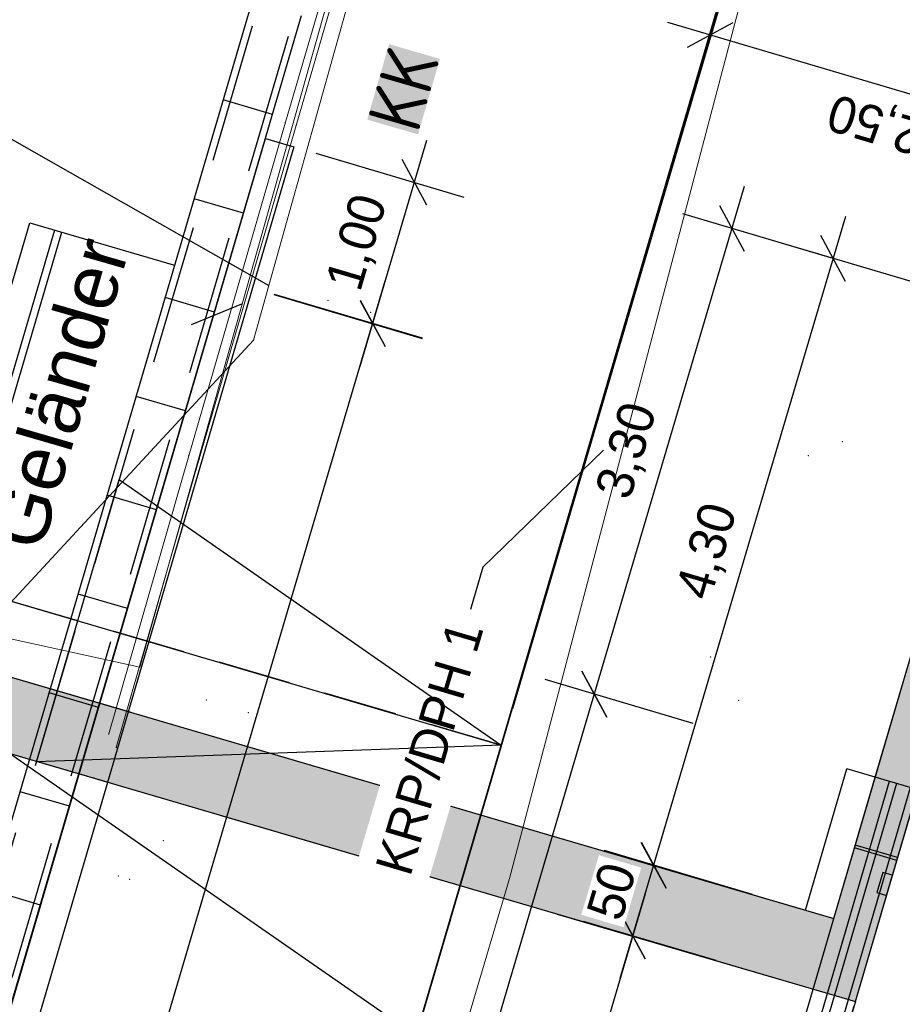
# Model space of a CAD drawing. Header units: millimetres. Extents: x -191 to 81095, y -508122 to 28741.
# Tile 91 of 251: x 5010 to 5016, y 10032 to 10039. Entities that reach past the tile are written whole.
import ezdxf
from ezdxf import colors
from ezdxf.entities.mleader import LeaderData, LeaderLine
from ezdxf.math import Vec2, Vec3

# ---------------------------------------------------------------- set-up
doc = ezdxf.new("R2010")
doc.units = ezdxf.units.MM
for name, pattern in [('240620_Dorsten Achse$0$STRICHLINIE', [0.75, 0.5, -0.25]), ('ACAD_ISO10W100', [18, 12, -3, 0, -3]), ('AUSGEZOGEN', [2, 1, 1]), ('Marx-Verm$0$1', [0]), ('STRICHPUNKT', [1, 0.5, -0.25, 0, -0.25]), ('VE22-087 DB - VST Hervest-Dorsten ALK VA2736$0$1', [0]), ('VERDECKT2', [4.7625, 3.175, -1.5875])]:
    doc.linetypes.add(name, pattern=pattern)
doc.layers.get('0').update_dxf_attribs({"color": 251})
for name, color, linetype, lineweight in [('240620_Dorsten Achse$0$EB-62273R-A-ACHSE', 1, 'Continuous', 35), ('240620_Dorsten Achse$0$EB-62273R-TS-FUSS', 250, '240620_Dorsten Achse$0$STRICHLINIE', 25), ('240620_Dorsten Achse$0$EB-62273R-TS-LIN', 250, 'Continuous', 25), ('Marx-Verm$0$BBauwerk-txt', 251, 'Marx-Verm$0$1', 25), ('Marx-Verm$0$BKanaele-txt', 251, 'Marx-Verm$0$1', 25), ('Marx-Verm$0$BOESCHUNGEN', 251, 'Marx-Verm$0$1', 25), ('Marx-Verm$0$L_B-Bstg', 251, 'Marx-Verm$0$1', 18), ('Marx-Verm$0$L_BTopogrf', 251, 'Marx-Verm$0$1', 18), ('Marx-Verm$0$S_B-Bstg', 251, 'Marx-Verm$0$1', 18), ('Marx-Verm$0$S_BKanaele', 251, 'Marx-Verm$0$1', 18), ('Marx-Verm$0$S_BTopogrf', 251, 'Marx-Verm$0$1', 18), ('TTK-P-BAhnsteig oben', 12, 'Continuous', 25), ('TTK-P-Treppe oben', 12, 'Continuous', 25), ('TTK-P-Treppe unten', 12, 'Continuous', 25), ('VE22-087 DB - VST Hervest-Dorsten ALK VA2736$0$AX_Gelaendekante', 7, 'VE22-087 DB - VST Hervest-Dorsten ALK VA2736$0$1', 18), ('VE22-087 DB - VST Hervest-Dorsten ALK VA2736$0$AX_Gleis', 7, 'VE22-087 DB - VST Hervest-Dorsten ALK VA2736$0$1', 18)]:
    doc.layers.add(name, color=color, linetype=linetype, lineweight=lineweight)
for name, color, linetype in [('TTK-Bohrprofil', 7, 'Continuous'), ('TTK-P-Aufzug', 162, 'Continuous'), ('TTK-P-Geländer', 162, 'Continuous'), ('TTK-P-Gleis', 162, 'Continuous'), ('TTK-P-Kabelkanal', 162, 'Continuous'), ('TTk-P-Kappe', 162, 'Continuous'), ('TTK-P-PU', 12, 'Continuous'), ('TTK-Schnittlinien 100', 3, 'Continuous'), ('XREF ALK Kataster', 251, 'Continuous'), ('XREF Nachvermessung', 7, 'Continuous')]:
    doc.layers.add(name, color=color, linetype=linetype)
doc.styles.add('AKG DIN 6776', font='AKG_DIN67.TTF')
doc.styles.add('Marx-Verm$0$1', font='isocp')
doc.styles.add('Marx-Verm$0$Standard', font='arial.ttf')
doc.dimstyles.new('TTK', dxfattribs={"dimtxt": 2.5, "dimasz": 2.5, "dimexe": 3.5, "dimexo": 0.1, "dimgap": 1, "dimtad": 1, "dimzin": 0, "dimtxsty": 'AKG DIN 6776', "dimblk": 'OBLIQUE', "dimcen": -0.09, "dimdle": 3, "dimclrd": 256, "dimclre": 256, "dimclrt": 256, "dimadec": 3, "dimazin": 0, "dimtfac": 1, "dimtofl": 0, "dimtmove": 0, "dimatfit": 3, "dimldrblk": 'OBLIQUE', "dimfxl": 7, "dimfxlon": 1, "dimtolj": 1, "dimtzin": 0, "dimlwd": -1, "dimlwe": -1, "dimarcsym": 0})

# ---------------------------------------------------------------- blocks, each defined once
blk = doc.blocks.new('VE22-087 DB - VST Hervest-Dorsten ALK VA2736')
at = {"layer": 'VE22-087 DB - VST Hervest-Dorsten ALK VA2736$0$AX_Gelaendekante', "color": 18, "linetype": 'VE22-087 DB - VST Hervest-Dorsten ALK VA2736$0$1', "lineweight": 13, "ltscale": 0.5, "true_color": 0x520000}
for points in [[(5010.6817, 10034.5205, 0), (5013.6677, 10045.1081, 0)], [(5005.3605, 10035.6866, 0), (5010.6817, 10034.5205, 0)]]:
    blk.add_polyline3d(points, dxfattribs=at)
at = {"layer": 'VE22-087 DB - VST Hervest-Dorsten ALK VA2736$0$AX_Gleis', "color": 7, "linetype": 'VE22-087 DB - VST Hervest-Dorsten ALK VA2736$0$1', "lineweight": 13, "ltscale": 0.5}
blk.add_polyline3d([(4970.5571, 9883.8572, 0), (4972.6955, 9892.4652, 0), (4976.1334, 9904.7243, 0), (4979.3035, 9916.0344, 0), (4982.5575, 9927.639, 0), (4985.4245, 9937.8641, 0), (4986.4787, 9941.6264, 0), (4990.0438, 9953.8079, 0), (4993.3658, 9965.1623, 0), (4996.7188, 9976.6206, 0), (4999.9407, 9988.0482, 0), (5003.1497, 9999.7216, 0), (5006.5706, 10010.9356, 0), (5009.9133, 10022.0094, 0), (5013.196, 10033.0825, 0), (5015.581, 10042.1426, 0), (5016.6866, 10046.0724, 0)], dxfattribs=at)
blk = doc.blocks.new('_OBLIQUE')
at = {"color": 0, "linetype": 'ByBlock'}
blk.add_line((-0.5, -0.5), (0.5, 0.5), dxfattribs=at)
blk = doc.blocks.new('*D1322')
at = {"layer": 'DEFPOINTS', "color": 0}
for p in [(5013.7727, 10034.3362), (5015.6813, 10033.7716), (5012.7522, 10023.7854)]:
    blk.add_point(p, dxfattribs=at)
at = {"layer": 'TTK-P-Treppe oben'}
for p, q in [((5010.7351, 10024.0693), (5013.8578, 10034.6239)), ((5014.4439, 10034.1376), (5013.4371, 10034.4355)), ((5011.4915, 10024.1584), (5010.4846, 10024.4563))]:
    blk.add_line(p, q, dxfattribs=at)
at = {"layer": 'TTK-P-Treppe oben', "xscale": 0.25, "yscale": 0.25, "zscale": 0.25}
for p, rotation in [((5013.7727, 10034.3362), 73.51873730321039), ((5010.8203, 10024.357), 253.5187373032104)]:
    blk.add_blockref('_OBLIQUE', p, dxfattribs=dict(at, rotation=rotation))
at = {"layer": 'TTK-P-Treppe oben', "insert": (5012.0627, 10029.4157), "char_height": 0.25, "attachment_point": 5, "rotation": 73.51874, "style": 'AKG DIN 6776'}
blk.add_mtext('\\A1;10,41', dxfattribs=at)
blk = doc.blocks.new('*D1321')
at = {"layer": 'DEFPOINTS', "color": 0}
for p in [(5014.7089, 10037.5006), (5016.6101, 10036.9381), (5015.6813, 10033.7716)]:
    blk.add_point(p, dxfattribs=at)
at = {"layer": 'TTK-P-Treppe oben'}
for p, q in [((5013.6876, 10034.0486), (5014.794, 10037.7883)), ((5015.3801, 10037.302), (5014.3733, 10037.5999)), ((5014.4439, 10034.1376), (5013.4371, 10034.4355))]:
    blk.add_line(p, q, dxfattribs=at)
at = {"layer": 'TTK-P-Treppe oben', "xscale": 0.25, "yscale": 0.25, "zscale": 0.25}
for p, rotation in [((5014.7089, 10037.5006), 73.518737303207), ((5013.7727, 10034.3362), 253.518737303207)]:
    blk.add_blockref('_OBLIQUE', p, dxfattribs=dict(at, rotation=rotation))
at = {"layer": 'TTK-P-Treppe oben', "insert": (5014.0069, 10035.9876), "char_height": 0.25, "attachment_point": 5, "rotation": 73.51874, "style": 'AKG DIN 6776'}
blk.add_mtext('\\A1;3,30', dxfattribs=at)
blk = doc.blocks.new('*D1311')
at = {"layer": 'DEFPOINTS', "color": 0}
for p in [(5009.9281, 10037.5483), (5012.2661, 10036.8566), (5006.8393, 10026.986)]:
    blk.add_point(p, dxfattribs=at)
at = {"layer": 'TTK-P-Treppe oben'}
for p, q in [((5009.0589, 10026.0164), (5012.3512, 10037.1443)), ((5011.5948, 10037.0552), (5012.6017, 10036.7573)), ((5008.4728, 10026.5027), (5009.4796, 10026.2048))]:
    blk.add_line(p, q, dxfattribs=at)
at = {"layer": 'TTK-P-Treppe oben', "xscale": 0.25, "yscale": 0.25, "zscale": 0.25}
for p, rotation in [((5012.2661, 10036.8566), 73.518737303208), ((5009.144, 10026.3041), 253.518737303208)]:
    blk.add_blockref('_OBLIQUE', p, dxfattribs=dict(at, rotation=rotation))
at = {"layer": 'TTK-P-Treppe oben', "insert": (5010.4713, 10031.6495), "char_height": 0.25, "attachment_point": 5, "rotation": 73.51874, "style": 'AKG DIN 6776'}
blk.add_mtext('\\A1;11,00', dxfattribs=at)
blk = doc.blocks.new('*D1309')
at = {"layer": 'DEFPOINTS', "color": 0}
for p in [(5011.7286, 10038.0568), (5012.5493, 10037.814), (5010.9185, 10037.2517)]:
    blk.add_point(p, dxfattribs=at)
at = {"layer": 'TTK-P-Treppe oben'}
for p, q in [((5012.18, 10036.5656), (5012.6344, 10038.1016)), ((5011.8781, 10038.0125), (5012.8849, 10037.7147)), ((5011.5938, 10037.0519), (5012.6007, 10036.754))]:
    blk.add_line(p, q, dxfattribs=at)
at = {"layer": 'TTK-P-Treppe oben', "xscale": 0.25, "yscale": 0.25, "zscale": 0.25}
for p, rotation in [((5012.5493, 10037.814), 73.51873730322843), ((5012.2651, 10036.8533), 253.5187373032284)]:
    blk.add_blockref('_OBLIQUE', p, dxfattribs=dict(at, rotation=rotation))
at = {"layer": 'TTK-P-Treppe oben', "insert": (5012.1735, 10037.4028), "char_height": 0.25, "attachment_point": 5, "rotation": 73.51874, "style": 'AKG DIN 6776'}
blk.add_mtext('\\A1;1,00', dxfattribs=at)
blk = doc.blocks.new('*D1298')
at = {"layer": 'DEFPOINTS', "color": 0}
for p in [(5014.034, 10032.6929), (5014.6101, 10032.5224), (5013.4844, 10028.6839)]:
    blk.add_point(p, dxfattribs=at)
at = {"layer": 'TTK-P-Treppe unten'}
for p, q in [((5012.814, 10028.5694), (5014.1191, 10032.9806)), ((5014.6005, 10032.5253), (5013.6983, 10032.7922)), ((5013.4748, 10028.6868), (5012.5635, 10028.9564))]:
    blk.add_line(p, q, dxfattribs=at)
at = {"layer": 'TTK-P-Treppe unten', "xscale": 0.25, "yscale": 0.25, "zscale": 0.25}
for p, rotation in [((5014.034, 10032.6929), 73.51873730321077), ((5012.8991, 10028.8571), 253.5187373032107)]:
    blk.add_blockref('_OBLIQUE', p, dxfattribs=dict(at, rotation=rotation))
at = {"layer": 'TTK-P-Treppe unten', "insert": (5013.2328, 10030.8441), "char_height": 0.25, "attachment_point": 5, "rotation": 73.51874, "style": 'AKG DIN 6776', "bg_fill": 3, "box_fill_scale": 1.1, "bg_fill_color": 256, "bg_fill_true_color": 13158600, "bg_fill_transparency": 0}
blk.add_mtext('\\A1;4,00', dxfattribs=at)
blk = doc.blocks.new('*D1297')
at = {"layer": 'DEFPOINTS', "color": 0}
for p in [(5014.1757, 10033.1721), (5014.7507, 10033.002), (5014.6101, 10032.5224)]:
    blk.add_point(p, dxfattribs=at)
at = {"layer": 'TTK-P-Treppe unten'}
for p, q in [((5013.9489, 10032.4052), (5014.2609, 10033.4598)), ((5014.7411, 10033.0048), (5013.8401, 10033.2714)), ((5014.6005, 10032.5253), (5013.6983, 10032.7922))]:
    blk.add_line(p, q, dxfattribs=at)
at = {"layer": 'TTK-P-Treppe unten', "xscale": 0.25, "yscale": 0.25, "zscale": 0.25}
for p, rotation in [((5014.1757, 10033.1721), 73.51873730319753), ((5014.034, 10032.6929), 253.5187373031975)]:
    blk.add_blockref('_OBLIQUE', p, dxfattribs=dict(at, rotation=rotation))
at = {"layer": 'TTK-P-Treppe unten', "insert": (5013.8891, 10032.9963), "char_height": 0.25, "attachment_point": 5, "rotation": 73.51874, "style": 'AKG DIN 6776', "bg_fill": 3, "box_fill_scale": 1.1, "bg_fill_color": 256, "bg_fill_true_color": 13158600, "bg_fill_transparency": 0}
blk.add_mtext('\\A1;50', dxfattribs=at)
blk = doc.blocks.new('*D1296')
at = {"layer": 'DEFPOINTS', "color": 0}
for p in [(5015.3962, 10037.2973), (5016.6108, 10036.9379), (5015.3996, 10032.8117)]:
    blk.add_point(p, dxfattribs=at)
at = {"layer": 'TTK-P-Treppe unten'}
for p, q in [((5014.0911, 10032.886), (5015.4813, 10037.5849)), ((5016.0675, 10037.0987), (5015.0606, 10037.3966)), ((5014.8474, 10032.9751), (5013.8406, 10033.2729))]:
    blk.add_line(p, q, dxfattribs=at)
at = {"layer": 'TTK-P-Treppe unten', "xscale": 0.25, "yscale": 0.25, "zscale": 0.25}
for p, rotation in [((5015.3962, 10037.2973), 73.51873730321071), ((5014.1762, 10033.1736), 253.5187373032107)]:
    blk.add_blockref('_OBLIQUE', p, dxfattribs=dict(at, rotation=rotation))
at = {"layer": 'TTK-P-Treppe unten', "insert": (5014.5525, 10035.3046), "char_height": 0.25, "attachment_point": 5, "rotation": 73.51874, "style": 'AKG DIN 6776'}
blk.add_mtext('\\A1;4,30', dxfattribs=at)
blk = doc.blocks.new('*D1287')
at = {"layer": 'DEFPOINTS', "color": 0}
for p in [(5019.49, 10036.0928), (5012.863, 10013.5015), (5013.842, 10013.2118)]:
    blk.add_point(p, dxfattribs=at)
at = {"layer": 'TTK-P-Treppe unten'}
for p, q in [((5020.6063, 10036.0754), (5013.7569, 10012.9242)), ((5019.85, 10035.9863), (5020.8569, 10035.6884)), ((5013.1707, 10013.4104), (5014.1776, 10013.1125))]:
    blk.add_line(p, q, dxfattribs=at)
at = {"layer": 'TTK-P-Treppe unten', "xscale": 0.25, "yscale": 0.25, "zscale": 0.25}
for p, rotation in [((5020.5212, 10035.7877), 73.51873730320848), ((5013.842, 10013.2118), 253.5187373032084)]:
    blk.add_blockref('_OBLIQUE', p, dxfattribs=dict(at, rotation=rotation))
at = {"layer": 'TTK-P-Treppe unten', "insert": (5016.9476, 10024.569), "char_height": 0.25, "attachment_point": 5, "rotation": 73.51874, "style": 'AKG DIN 6776'}
blk.add_mtext('\\A1;23,54', dxfattribs=at)
blk = doc.blocks.new('*D1281')
at = {"layer": 'DEFPOINTS', "color": 0}
for p in [(5014.5594, 10038.815), (5014.2121, 10037.6411), (5016.6107, 10036.9374)]:
    blk.add_point(p, dxfattribs=at)
at = {"layer": 'TTK-P-Treppe oben'}
for p, q in [((5014.3608, 10038.1438), (5014.6587, 10039.1506)), ((5017.244, 10038.0207), (5014.2717, 10038.9001)), ((5016.7578, 10037.4346), (5017.0556, 10038.4414))]:
    blk.add_line(p, q, dxfattribs=at)
at = {"layer": 'TTK-P-Treppe oben', "xscale": 0.25, "yscale": 0.25, "zscale": 0.25}
for p, rotation in [((5014.5594, 10038.815), 163.5187373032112), ((5016.9564, 10038.1058), 343.5187373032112)]:
    blk.add_blockref('_OBLIQUE', p, dxfattribs=dict(at, rotation=rotation))
at = {"layer": 'TTK-P-Treppe oben', "insert": (5015.6887, 10038.2265), "char_height": 0.25, "attachment_point": 5, "rotation": 163.51874, "style": 'AKG DIN 6776'}
blk.add_mtext('\\A1;2,50', dxfattribs=at)
blk = doc.blocks.new('_None')
blk = doc.blocks.new('Marx-Verm$0$99')
at = {"color": 0}
blk.add_point((0, 0), dxfattribs=at)
blk = doc.blocks.new('Marx-Verm')
at = {"layer": 'Marx-Verm$0$BBauwerk-txt', "ltscale": 0.2, "elevation": 37.58, "flags": 128}
blk.add_lwpolyline([(2567435.5098, 5726891.8988), (2567435.1683, 5726891.7541)], dxfattribs=at)
at = {"layer": 'Marx-Verm$0$BOESCHUNGEN', "ltscale": 0.2}
blk.add_line((2567430.38, 5726894.9578, 32.5948), (2567435.6935, 5726892.0267, 36.2031), dxfattribs=at)
at = {"layer": 'Marx-Verm$0$L_B-Bstg', "linetype": 'Marx-Verm$0$1', "ltscale": 0.2}
for p, q in [((2567435.7926, 5726893.1387, 37.5842), (2567436.4308, 5726895.4306, 37.5892)), ((2567435.8648, 5726893.1186, 37.5842), (2567436.503, 5726895.4106, 37.5892)), ((2567435.1642, 5726890.8634, 37.5842), (2567435.7926, 5726893.1387, 37.5842)), ((2567435.2365, 5726890.8435, 37.5842), (2567435.8648, 5726893.1186, 37.5842)), ((2567434.6451, 5726888.9661, 37.5892), (2567435.1642, 5726890.8634, 37.5842)), ((2567434.6976, 5726888.8739, 37.5892), (2567435.2365, 5726890.8435, 37.5842))]:
    blk.add_line(p, q, dxfattribs=at)
at = {"layer": 'Marx-Verm$0$L_BTopogrf', "ltscale": 0.2}
for p, q in [((2567435.5946, 5726891.6555, 36.1823), (2567436.1907, 5726893.8928, 36.3079)), ((2567433.6607, 5726889.5122, 36.4419), (2567435.5946, 5726891.6555, 36.1823))]:
    blk.add_line(p, q, dxfattribs=at)
at = {"layer": 'Marx-Verm$0$S_B-Bstg'}
for p, xscale, yscale, zscale, rotation in [((2567435.7926, 5726893.1387, 37.5842), 0.2, 0.2, 0.2, 0.7647506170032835), ((2567435.8648, 5726893.1186, 37.5842), 0.2, 0.2, 0.2, 0.7647506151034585), ((2567435.1642, 5726890.8634, 37.5842), 0.2, 0.2, 0.2, 0.7647504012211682), ((2567435.2365, 5726890.8435, 37.5842), 0.2, 0.2, 0.2, 0.7647503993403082), ((2567438.7296, 5726889.5423, 41.1959), 0.2, 0.2, 0.2, 0.7647502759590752), ((2567434.6451, 5726888.9661, 37.5892), 0.2, 0.2, 0.2, 0.7647502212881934), ((2567434.6976, 5726888.8739, 37.5892), 0.1999999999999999, 0.1999999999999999, 0.1999999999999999, 0.7647502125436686), ((2567434.7216, 5726888.0016, 36.1104), 0.2, 0.2, 0.2, 0.7647501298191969), ((2567434.7999, 5726887.9806, 36.1104), 0.2, 0.2, 0.2, 0.7647501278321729)]:
    blk.add_blockref('Marx-Verm$0$99', p, dxfattribs=dict(at, xscale=xscale, yscale=yscale, zscale=zscale, rotation=rotation))
at = {"layer": 'Marx-Verm$0$S_B-Bstg', "lineweight": 25, "xscale": 0.2, "yscale": 0.2, "zscale": 0.2}
for p, rotation in [((2567439.6067, 5726891.0158, 36.6802), 0.7647504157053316), ((2567439.376, 5726890.919, 36.6713), 0.7647504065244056), ((2567438.9233, 5726889.2506, 36.6709), 0.7647502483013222)]:
    blk.add_blockref('Marx-Verm$0$99', p, dxfattribs=dict(at, rotation=rotation))
at = {"layer": 'Marx-Verm$0$S_BKanaele'}
for p, xscale, yscale, zscale, rotation in [((2567436.0984, 5726891.9333, 36.7196), 0.2, 0.2, 0.2, 0.7647505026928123), ((2567436.3878, 5726891.854, 36.7196), 0.2, 0.2, 0.2, 0.7647504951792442), ((2567435.3043, 5726889.2063, 36.9258), 0.2, 0.2, 0.2, 0.7647502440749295), ((2567435.5923, 5726889.1224, 36.9258), 0.2, 0.2, 0.2, 0.7647502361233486), ((2567435.0248, 5726888.2462, 37.0273), 0.2000000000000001, 0.2000000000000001, 0.2000000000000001, 0.7647501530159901)]:
    blk.add_blockref('Marx-Verm$0$99', p, dxfattribs=dict(at, xscale=xscale, yscale=yscale, zscale=zscale, rotation=rotation))
at = {"layer": 'Marx-Verm$0$S_BTopogrf', "xscale": 0.2, "yscale": 0.2, "zscale": 0.2, "rotation": 0.7647504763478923}
blk.add_blockref('Marx-Verm$0$99', (2567435.5946, 5726891.6555, 36.1823), dxfattribs=at)
at = {"layer": 'Marx-Verm$0$BBauwerk-txt', "insert": (2567433.8098, 5726890.2871, 37.58), "char_height": 0.375, "attachment_point": 1, "rotation": 74.56991, "style": 'Marx-Verm$0$Standard'}
blk.add_mtext('Geländer', dxfattribs=at)
at = {"layer": 'Marx-Verm$0$BKanaele-txt', "insert": (2567436.3479, 5726893.1636, 36.8), "char_height": 0.36, "attachment_point": 1, "rotation": 74.56991, "style": 'Marx-Verm$0$1', "bg_fill": 1, "box_fill_scale": 1, "bg_fill_color": 7, "bg_fill_true_color": 16777215, "bg_fill_transparency": 0}
blk.add_mtext('KK', dxfattribs=at)
blk = doc.blocks.new('240620_Dorsten Achse$0$PVI_TSNW')
at = {"color": 0, "linetype": 'ByBlock', "lineweight": -2, "flags": 128}
blk.add_lwpolyline([(0, 7.5), (0, 0), (-1.25, 3.75), (1.25, 3.75), (0, 0)], dxfattribs=at)

msp = doc.modelspace()

# ---------------------------------------------------------------- hatches: boundary and pattern name
at = {"layer": 'TTK-P-PU'}
h = msp.add_hatch(dxfattribs=at)
h.set_pattern_fill('ANSI33', color=251, scale=0.04)
h.set_pattern_definition([(118.5187373, (18223.8368, 12392.8369), (-0.2231798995, -0.1212713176), []), (118.5187373, (18223.88775, 12393.00914), (-0.2231798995, -0.1212713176), [0.127, -0.0635])])
h.paths.add_polyline_path([(5009.2671, 10034.0891), (5009.4082, 10034.5702), (5004.6158, 10035.9744), (5004.474, 10035.495)])
h.paths.add_polyline_path([(5016.7256, 10026.6702), (5016.2451, 10026.8112), (5012.3784, 10013.6351), (5012.8595, 10013.4895)])
h.paths.add_polyline_path([(5016.2507, 10026.8304), (5016.7312, 10026.6894), (5018.2792, 10031.9669), (5019.4896, 10036.0929), (5016.6139, 10036.937), (5015.4005, 10032.8141), (5009.4274, 10034.5646), (5009.2863, 10034.0835), (5015.5467, 10032.2475), (5016.8142, 10036.5656), (5018.9251, 10035.9459), (5017.6577, 10031.6281), (5017.6066, 10031.4506)])

# ---------------------------------------------------------------- next in the draw order: block references
at = {"layer": 'XREF ALK Kataster', "color": 251}
msp.add_blockref('VE22-087 DB - VST Hervest-Dorsten ALK VA2736', (0, 0), dxfattribs=at)

# ---------------------------------------------------------------- next in the draw order: linework, layer by layer
at = {"layer": 'TTK-P-Aufzug', "color": 251}
for p, q in [((5015.682, 10033.7713), (5016.6108, 10036.9379)), ((5018.3677, 10032.9836), (5015.6814, 10033.7715))]:
    msp.add_line(p, q, dxfattribs=at)
at = {"layer": 'TTK-P-Aufzug', "color": 251, "linetype": 'VERDECKT2', "ltscale": 0.5}
msp.add_line((5015.5467, 10032.2475), (5016.8142, 10036.5656), dxfattribs=at)
at = {"layer": 'TTK-P-BAhnsteig oben', "color": 251}
for p, q in [((5012.7522, 10023.7854), (5015.6813, 10033.7716)), ((5012.9921, 10023.715), (5015.9212, 10033.7012))]:
    msp.add_line(p, q, dxfattribs=at)
at = {"layer": 'TTK-P-Geländer', "color": 251}
for p, q in [((5015.7772, 10033.7434), (5012.8482, 10023.7572)), ((5015.8252, 10033.7293), (5012.8962, 10023.7432))]:
    msp.add_line(p, q, dxfattribs=at)
at = {"layer": 'TTK-P-Kabelkanal', "color": 251, "linetype": 'VERDECKT2', "ltscale": 0.3}
msp.add_line((5007.3977, 10024.1854), (5011.7434, 10038.9809), dxfattribs=at)
at = {"layer": 'TTK-P-Kabelkanal', "color": 251}
msp.add_line((5007.409, 10024.0651), (5011.7818, 10038.9483), dxfattribs=at)
at = {"layer": 'TTK-P-Kabelkanal', "color": 251, "linetype": 'AUSGEZOGEN', "ltscale": 10}
for p, q in [((5011.5848, 10038.2766), (5011.2488, 10038.3751)), ((5011.3877, 10037.6049), (5011.0518, 10037.7034)), ((5011.1907, 10036.9332), (5010.8547, 10037.0317)), ((5010.9936, 10036.2615), (5010.6577, 10036.36)), ((5010.7965, 10035.5898), (5010.4606, 10035.6883)), ((5010.5995, 10034.9181), (5010.2635, 10035.0167)), ((5010.4024, 10034.2464), (5010.0665, 10034.345)), ((5010.2053, 10033.5747), (5009.8694, 10033.6733)), ((5010.0083, 10032.903), (5009.6724, 10033.0016))]:
    msp.add_line(p, q, dxfattribs=at)
at = {"layer": 'TTK-P-Kabelkanal', "color": 251, "flags": 128}
msp.add_lwpolyline([(5007.0814, 10024.1914), (5011.4725, 10039.1374), (5013.014, 10040.6012)], dxfattribs=at)
at = {"layer": 'TTK-P-Kabelkanal', "color": 251, "linetype": 'VERDECKT2', "ltscale": 0.3, "flags": 128}
msp.add_lwpolyline([(5007.1585, 10024.2556), (5011.5167, 10039.1103), (5012.9857, 10040.5053)], dxfattribs=at)
at = {"layer": 'TTk-P-Kappe', "color": 251, "linetype": 'AUSGEZOGEN', "ltscale": 10, "flags": 128}
for points in [[(5007.8771, 10025.6392), (5011.5367, 10038.113), (5011.7286, 10038.0568), (5008.069, 10025.5829), (5007.8771, 10025.6392), (5008.1586, 10026.5988)], [(5007.8181, 10026.6988), (5006.8393, 10026.986), (5009.9358, 10037.5404), (5010.9185, 10037.2517)], [(5007.0072, 10026.9367), (5010.1037, 10037.4912)], [(5007.0552, 10026.9226), (5010.1517, 10037.4771)]]:
    msp.add_lwpolyline(points, dxfattribs=at)
at = {"layer": 'TTK-P-PU', "color": 251}
for p, q in [((5015.3996, 10032.8117), (5016.6108, 10036.9379)), ((5015.5467, 10032.2475), (5016.8142, 10036.5656)), ((5002.6016, 10036.0439), (5015.5467, 10032.2478)), ((5009.427, 10034.5633), (5015.3996, 10032.8117))]:
    msp.add_line(p, q, dxfattribs=at)
msp.add_lwpolyline([(5015.7581, 10032.9677), (5015.7987, 10033.1052), (5015.7324, 10033.1248), (5015.6917, 10032.9873)], close=True, dxfattribs=at)
at = {"layer": 'TTK-P-Treppe oben', "color": 251, "linetype": 'VERDECKT2', "ltscale": 0.5}
for p, q in [((5009.0912, 10034.6618), (5015.2077, 10032.868)), ((5008.9505, 10034.1821), (5015.5467, 10032.2478)), ((5015.2077, 10032.868), (5015.4895, 10033.8279)), ((5015.6814, 10033.7715), (5015.4895, 10033.8279)), ((5014.4215, 10028.409), (5015.5467, 10032.2478))]:
    msp.add_line(p, q, dxfattribs=at)
at = {"layer": 'TTK-P-Treppe unten', "color": 251}
for p, q in [((5015.8282, 10033.2066), (5015.5403, 10033.2911)), ((5015.8338, 10033.2258), (5015.546, 10033.3103)), ((5015.5467, 10032.2475), (5014.4206, 10028.4093))]:
    msp.add_line(p, q, dxfattribs=at)
msp.add_lwpolyline([(5008.6637, 10030.0981), (5014.9846, 10030.3282), (5009.7897, 10033.9366)], dxfattribs=at)

# ---------------------------------------------------------------- next in the draw order: dimensions: what is measured, and where the dimension line sits
at = {"layer": 'TTK-P-Treppe oben', "color": 251}
for base, p1, p2, angle, override, picture, middle in [((5014.5594, 10038.815), (5016.6107, 10036.9374), (5014.2121, 10037.6411), 163.51874, {"dimscale": 0}, '*D1281', (5015.6887, 10038.2265)), ((5012.5493, 10037.814), (5010.9185, 10037.2517), (5011.7286, 10038.0568), 73.51874, {"dimscale": 0, "dimdec": 2}, '*D1309', (5012.1735, 10037.4028)), ((5014.7089, 10037.5006), (5015.6813, 10033.7716), (5016.6101, 10036.9381), 73.51874, {"dimscale": 0, "dimdec": 2}, '*D1321', (5014.0069, 10035.9876)), ((5012.2661, 10036.8566), (5006.8393, 10026.986), (5009.9281, 10037.5483), 73.51874, {"dimscale": 0, "dimdec": 2}, '*D1311', (5010.4713, 10031.6495)), ((5013.7727, 10034.3362), (5012.7522, 10023.7854), (5015.6813, 10033.7716), 73.51874, {"dimscale": 0, "dimdec": 2}, '*D1322', (5012.0627, 10029.4157))]:
    dim = msp.add_linear_dim(base=base, p1=p1, p2=p2, angle=angle, dimstyle='TTK', override=override, dxfattribs=at)
    dim.commit()
    dim.dimension.update_dxf_attribs({"geometry": picture, "text_midpoint": middle})

# ---------------------------------------------------------------- next in the draw order: dimensions: what is measured, and where the dimension line sits
at = {"layer": 'TTK-P-Treppe unten', "color": 251}
dim = msp.add_linear_dim(base=(5014.034, 10032.6929), p1=(5013.4844, 10028.6839), p2=(5014.6101, 10032.5224), angle=73.51874, dimstyle='TTK', override={"dimscale": 0, "dimtfill": 1}, dxfattribs=at)
dim.commit()
dim.dimension.update_dxf_attribs({"geometry": '*D1298', "text_midpoint": (5013.2328, 10030.8441)})

# ---------------------------------------------------------------- next in the draw order: dimensions: what is measured, and where the dimension line sits
dim = msp.add_linear_dim(base=(5014.1757, 10033.1721), p1=(5014.6101, 10032.5224), p2=(5014.7507, 10033.002), angle=73.51874, dimstyle='TTK', override={"dimscale": 0, "dimdec": 0, "dimlfac": 100, "dimtfill": 1}, dxfattribs=at)
dim.commit()
dim.dimension.update_dxf_attribs({"geometry": '*D1297', "text_midpoint": (5013.8891, 10032.9963)})

# ---------------------------------------------------------------- next in the draw order: dimensions: what is measured, and where the dimension line sits
for base, p1, p2, picture, middle in [((5015.3962, 10037.2973), (5015.3996, 10032.8117), (5016.6108, 10036.9379), '*D1296', (5014.5525, 10035.3046)), ((5013.842, 10013.2118), (5019.49, 10036.0928), (5012.863, 10013.5015), '*D1287', (5016.9476, 10024.569))]:
    dim = msp.add_linear_dim(base=base, p1=p1, p2=p2, angle=73.51874, dimstyle='TTK', override={"dimscale": 0}, dxfattribs=at)
    dim.commit()
    dim.dimension.update_dxf_attribs({"geometry": picture, "text_midpoint": middle})

# ---------------------------------------------------------------- next in the draw order: leaders
at = {"layer": 'TTK-Bohrprofil', "color": 251}
ml = msp.add_multileader_mtext('Standard', dxfattribs=at)
ml.set_content('{\\C7;KRP/DPH 1}', color=5, style='AKG DIN 6776')
ml.set_leader_properties(color=5)
ml.set_arrow_properties(name='NONE')
ml.build(insert=Vec2(0, 0))
ml.multileader.update_dxf_attribs({"dogleg_length": 3, "arrow_head_size": 0.3, "scale": 0.1})
ctx = ml.context
ctx.base_point, ctx.scale, ctx.char_height, ctx.arrow_head_size, ctx.landing_gap_size, ctx.plane_origin, ctx.plane_x_axis, ctx.plane_y_axis = Vec3(5012.5038, 10033.4738), 0.1, 0.25, 0.3, 0.1, Vec3(5013.8347, 10035.9946), Vec3(0.283702, 0.958913), Vec3(-0.958913, 0.283702)
ctx.text_align_type = 2
notes = []
notes.append((ctx, [(0, (1, 1, 0), (5013.0146, 10035.2003), (-0.283702, -0.958913), 0.3, [(0, [(5013.8347, 10035.9946)], 0, [])])]))
ctx.mtext.insert, ctx.mtext.text_direction, ctx.mtext.rotation, ctx.mtext.alignment, ctx.mtext.flow_direction = Vec3(5012.7811, 10034.8523), Vec3(0.283702, 0.958913), 1.283144, 3, 5
ctx.mtext.has_bg_fill, ctx.mtext.bg_color, ctx.mtext.bg_scale_factor, ctx.mtext.bg_transparency, ctx.mtext.use_window_bg_color = 1, -1027028792, 1.5, 0, 1
for ctx, leaders in notes:
    for number, flags, end, landing, length, lines in leaders:
        leader = LeaderData()
        leader.index, (leader.has_last_leader_line, leader.has_dogleg_vector, leader.attachment_direction) = number, flags
        leader.last_leader_point, leader.dogleg_vector, leader.dogleg_length = Vec3(end), Vec3(landing), length
        for number, points, colour, breaks in lines:
            line = LeaderLine()
            line.index, line.vertices, line.color, line.breaks = number, Vec3.list(points), colors.encode_raw_color(colour), breaks
            leader.lines.append(line)
        ctx.leaders.append(leader)

# ---------------------------------------------------------------- next in the draw order: linework, layer by layer
at = {"layer": '240620_Dorsten Achse$0$EB-62273R-A-ACHSE', "color": 251}
msp.add_line((4987.4181, 9946.317), (5036.9707, 10115.2183), dxfattribs=at)
at = {"layer": '240620_Dorsten Achse$0$EB-62273R-TS-FUSS', "color": 251, "flags": 128}
msp.add_lwpolyline([(5013.1399, 10033.9903), (4995.8678, 10039.0577), (4995.8678, 10039.0577), (4995.8678, 10039.0577)], dxfattribs=at)
at = {"layer": 'TTK-P-Gleis', "color": 251, "linetype": 'STRICHPUNKT', "ltscale": 5, "transparency": 33554687, "flags": 128}
msp.add_lwpolyline([(4956.4242, 9828.3292), (4959.1437, 9839.6653, -0.000112), (4962.4331, 9853.3634, -0.000658), (4964.5275, 9862.0263, -0.000609), (4965.9506, 9867.8478, -0.000787), (4967.2732, 9873.1937, -0.00093), (4968.6927, 9878.8478, -0.001012), (4970.0948, 9884.3422, -0.004267), (4976.247, 9907.4308, -0.001012), (4977.7648, 9912.8943, -0.00093), (4979.3469, 9918.505, -0.000787), (4980.8598, 9923.8003, -0.000609), (4982.5222, 9929.558, -0.000658), (4985.0159, 9938.114, -0.000112), (4988.9789, 9951.6331), (5013.1324, 10033.9609), (5016.2741, 10044.6005)], format="xyb", dxfattribs=at)
at = {"layer": 'TTK-Schnittlinien 100', "color": 251, "linetype": 'ACAD_ISO10W100', "ltscale": 0.5}
msp.add_line((5014.9132, 10039.9917), (5012.4692, 10031.7042), dxfattribs=at)

# ---------------------------------------------------------------- next in the draw order: block references
at = {"layer": '240620_Dorsten Achse$0$EB-62273R-TS-LIN', "color": 251, "xscale": 0.8, "yscale": 0.8, "rotation": 73.64928277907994}
msp.add_blockref('240620_Dorsten Achse$0$PVI_TSNW', (5013.1399, 10033.9903), dxfattribs=at)
at = {"layer": 'XREF Nachvermessung', "color": 251, "rotation": 359.2603692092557}
msp.add_blockref('Marx-Verm', (-2636136.5692, -5683235.6624), dxfattribs=at)

doc.saveas('drawing.dxf')
